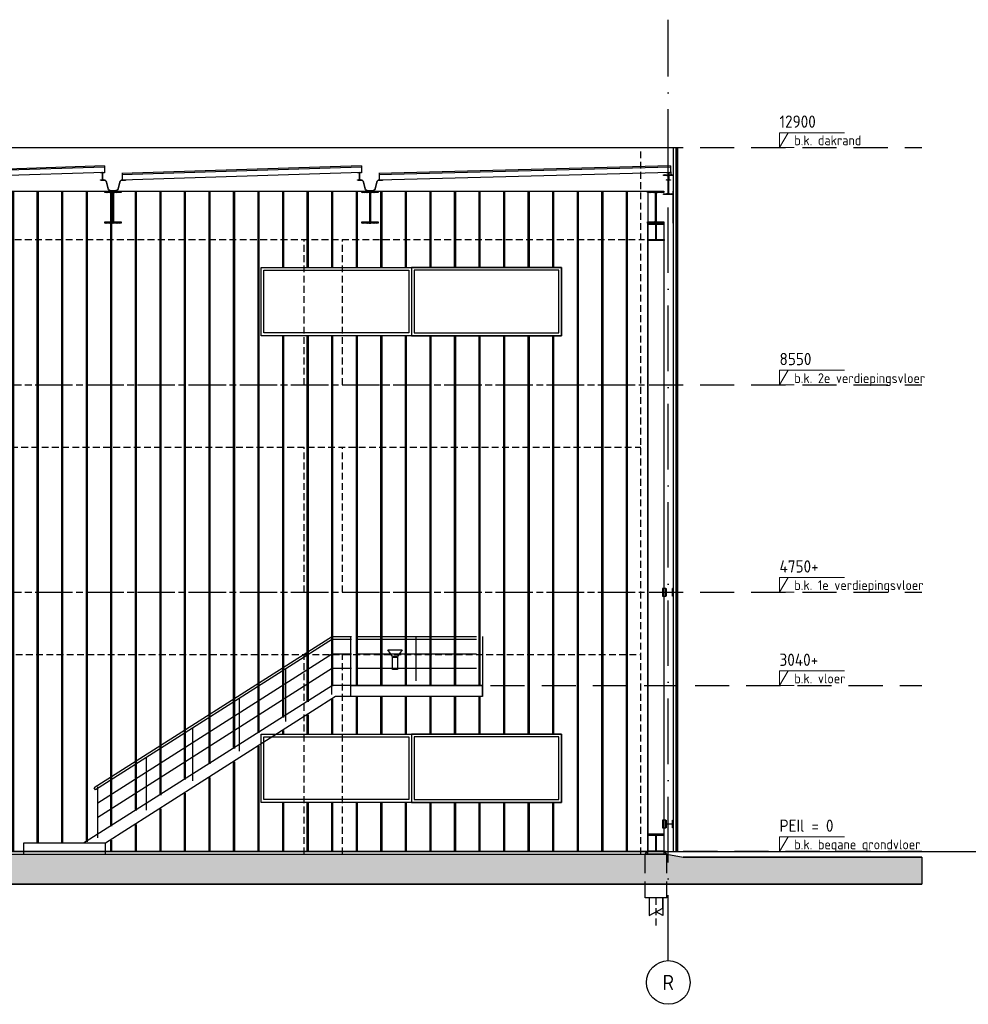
# Model space of a CAD drawing. Header units: millimetres. Extents: x -14070 to 121216, y 14949 to 85047.
# Tile 27 of 33: x 86462 to 103849, y 40050 to 58090. Entities that reach past the tile are written whole.
import ezdxf
from ezdxf.enums import TextEntityAlignment as Align

# ---------------------------------------------------------------- set-up
doc = ezdxf.new("R2010")
doc.units = ezdxf.units.MM
doc.header["$LTSCALE"] = 100
for name, pattern in [('ACAD_ISO10W100', [18, 12, -3, 0, -3]), ('gevels$0$ACAD_ISO10W100', [18, 12, -3, 0, -3]), ('HIDDEN2', [0.1875, 0.125, -0.0625])]:
    doc.linetypes.add(name, pattern=pattern)
doc.layers.get('Defpoints').update_dxf_attribs({"color": 181})
for name, color, linetype in [('A--L$7--_stramien', 1, 'Continuous'), ('A--L28--_hoofddraagkonstrukties', 3, 'Continuous'), ('A--T$7--_stramien', 7, 'Continuous'), ('AM$1A---_MAATVOERING', 2, 'Continuous'), ('BURO_60', 60, 'Continuous'), ('BURO_hoogtelijnen', 8, 'Continuous'), ('BURO_lijnen_0.05', 9, 'Continuous'), ('BURO_lijnen_0.10', 8, 'Continuous'), ('BURO_maaiveld', 7, 'Continuous'), ('Detail_arcering_rood', 1, 'Continuous'), ('Detail_peilhoogte', 2, 'Continuous'), ('gevels$0$A--L$7--_stramien', 1, 'Continuous'), ('HATCH', 7, 'Continuous'), ('WIDE', 7, 'Continuous')]:
    doc.layers.add(name, color=color, linetype=linetype)
doc.styles.add('BRON standaard', font='isocp.shx')
pattern_1 = [(90, (78683.8, 45000.23), (-450, 3e-14), [])]

# ---------------------------------------------------------------- blocks, each defined once
blk = doc.blocks.new('paal')
at = {"color": 1}
for points in [[(1707, -22488), (1707, -22814), (1957, -22677), (1957, -22488)], [(1957, -22488), (1957, -22814), (1832, -22745)]]:
    blk.add_lwpolyline(points, dxfattribs=at)
at = {"layer": 'BURO_hoogtelijnen', "linetype": 'HIDDEN2', "ltscale": 10}
blk.add_line((1832, -22992), (1832, -22444), dxfattribs=at)
blk = doc.blocks.new('*U53')
at = {"layer": 'HATCH'}
h = blk.add_hatch(dxfattribs=at)
h.set_pattern_fill('ANSI32', color=256, scale=0.5, style=0)
h.set_pattern_definition([(45, (0, -66.5), (-3.3676, 3.3676), []), (45, (2.245, -66.5), (-3.3676, 3.3676), [])])
edge = h.paths.add_edge_path()
edge.add_line((70, -133), (70, -124.5))
edge.add_line((70, -124.5), (14.75, -124.5))
edge.add_arc((14.75, -112.5), 12, 180, 270, ccw=False)
edge.add_line((2.75, -112.5), (2.75, -20.5))
edge.add_arc((14.75, -20.5), 12, 90, 180, ccw=False)
edge.add_line((14.75, -8.5), (70, -8.5))
edge.add_line((70, -8.5), (70, 0))
edge.add_line((70, 0), (-70, 0))
edge.add_line((-70, 0), (-70, -8.5))
edge.add_line((-70, -8.5), (-14.75, -8.5))
edge.add_arc((-14.75, -20.5), 12, 0, 90, ccw=False)
edge.add_line((-2.75, -20.5), (-2.75, -112.5))
edge.add_arc((-14.75, -112.5), 12, -90, 0, ccw=False)
edge.add_line((-14.75, -124.5), (-70, -124.5))
edge.add_line((-70, -124.5), (-70, -133))
edge.add_line((-70, -133), (70, -133))
at = {"color": 0, "linetype": 'ByBlock'}
blk.add_lwpolyline([(70, -133), (70, -124.5), (14.75, -124.5, -0.41421356), (2.75, -112.5), (2.75, -20.5, -0.41421356), (14.75, -8.5), (70, -8.5), (70, 0), (-70, 0), (-70, -8.5), (-14.75, -8.5, -0.41421356), (-2.75, -20.5), (-2.75, -112.5, -0.41421356), (-14.75, -124.5), (-70, -124.5), (-70, -133)], format="xyb", close=True, dxfattribs=at)
blk = doc.blocks.new('*U174')
at = {"layer": 'WIDE'}
blk.add_blockref('*U53', (0, 0), dxfattribs=at)
blk = doc.blocks.new('*U79')
at = {"layer": 'HATCH'}
h = blk.add_hatch(dxfattribs=at)
h.set_pattern_fill('ANSI32', color=256, scale=0.5, style=0)
h.set_pattern_definition([(45, (0, -180), (-3.3676, 3.3676), []), (45, (2.245, -180), (-3.3676, 3.3676), [])])
edge = h.paths.add_edge_path()
edge.add_line((85, -360), (85, -347))
edge.add_line((85, -347), (22, -347))
edge.add_arc((22, -329), 18, 180, 270, ccw=False)
edge.add_line((4, -329), (4, -31))
edge.add_arc((22, -31), 18, 90, 180, ccw=False)
edge.add_line((22, -13), (85, -13))
edge.add_line((85, -13), (85, 0))
edge.add_line((85, 0), (-85, 0))
edge.add_line((-85, 0), (-85, -13))
edge.add_line((-85, -13), (-22, -13))
edge.add_arc((-22, -31), 18, 0, 90, ccw=False)
edge.add_line((-4, -31), (-4, -329))
edge.add_arc((-22, -329), 18, -90, 0, ccw=False)
edge.add_line((-22, -347), (-85, -347))
edge.add_line((-85, -347), (-85, -360))
edge.add_line((-85, -360), (85, -360))
at = {"color": 0, "linetype": 'ByBlock'}
blk.add_lwpolyline([(85, -360), (85, -347), (22, -347, -0.414214), (4, -329), (4, -31, -0.414214), (22, -13), (85, -13), (85, 0), (-85, 0), (-85, -13), (-22, -13, -0.414214), (-4, -31), (-4, -329, -0.414214), (-22, -347), (-85, -347), (-85, -360)], format="xyb", close=True, dxfattribs=at)
blk = doc.blocks.new('*U87')
at = {"layer": 'WIDE'}
blk.add_blockref('*U79', (0, 0), dxfattribs=at)
blk = doc.blocks.new('BURO_peilmaat_1op100')
at = {"layer": 'AM$1A---_MAATVOERING', "lineweight": 0}
for p, q in [((150, 150), (812, 150)), ((150, 0), (237, 150)), ((150, 0), (150, 150)), ((0, 0), (300, 0))]:
    blk.add_line(p, q, dxfattribs=at)
at = {"layer": 'AM$1A---_MAATVOERING', "lineweight": 0, "style": 'BRON standaard'}
blk.add_attdef('TEKST', (150, 200), '', height=125, dxfattribs=at)
at = {"layer": 'Detail_peilhoogte', "color": 1, "style": 'BRON standaard'}
blk.add_attdef('OMSCHRIJF', (300, 22), '', height=100, dxfattribs=at)
blk = doc.blocks.new('*U70')
at = {"layer": 'HATCH'}
h = blk.add_hatch(dxfattribs=at)
h.set_pattern_fill('ANSI32', color=256, scale=0.5, style=0)
h.set_pattern_definition([(45, (0, -70), (-3.3676, 3.3676), []), (45, (2.245, -70), (-3.3676, 3.3676), [])])
edge = h.paths.add_edge_path()
edge.add_line((36.5, -140), (36.5, -133.1))
edge.add_line((36.5, -133.1), (9.35, -133.1))
edge.add_arc((9.35, -126.1), 7, 180, 270, ccw=False)
edge.add_line((2.35, -126.1), (2.35, -13.9))
edge.add_arc((9.35, -13.9), 7, 90, 180, ccw=False)
edge.add_line((9.35, -6.9), (36.5, -6.9))
edge.add_line((36.5, -6.9), (36.5, 0))
edge.add_line((36.5, 0), (-36.5, 0))
edge.add_line((-36.5, 0), (-36.5, -6.9))
edge.add_line((-36.5, -6.9), (-9.35, -6.9))
edge.add_arc((-9.35, -13.9), 7, 0, 90, ccw=False)
edge.add_line((-2.35, -13.9), (-2.35, -126.1))
edge.add_arc((-9.35, -126.1), 7, -90, 0, ccw=False)
edge.add_line((-9.35, -133.1), (-36.5, -133.1))
edge.add_line((-36.5, -133.1), (-36.5, -140))
edge.add_line((-36.5, -140), (36.5, -140))
at = {"color": 0, "linetype": 'ByBlock'}
blk.add_lwpolyline([(36.5, -140), (36.5, -133.1), (9.35, -133.1, -0.41421356), (2.35, -126.1), (2.35, -13.9, -0.41421356), (9.35, -6.9), (36.5, -6.9), (36.5, 0), (-36.5, 0), (-36.5, -6.9), (-9.35, -6.9, -0.41421356), (-2.35, -13.9), (-2.35, -126.1, -0.41421356), (-9.35, -133.1), (-36.5, -133.1), (-36.5, -140)], format="xyb", close=True, dxfattribs=at)
blk = doc.blocks.new('*U175')
at = {"layer": 'WIDE'}
blk.add_blockref('*U70', (0, 0), dxfattribs=at)
blk = doc.blocks.new('AL_stramlab_01_P03_BV')
at = {"color": 2, "linetype": 'Continuous', "lineweight": -2}
blk.add_circle((0, 0), 500, dxfattribs=at)
at = {"color": 4, "linetype": 'Continuous', "lineweight": -2, "style": 'BRON standaard'}
blk.add_attdef('LABEL', text='', height=350, dxfattribs=at).set_placement((0, 0), align=Align.MIDDLE_CENTER)

msp = doc.modelspace()

# ---------------------------------------------------------------- hatches: boundary and pattern name
at = {"layer": 'BURO_maaiveld'}
h = msp.add_hatch(color=80, dxfattribs=at)
h.dxf.hatch_style = 1
h.paths.add_polyline_path([(57745.5, 42248.4), (57745.5, 42748.4), (61820.5, 42748.4), (62120.5, 42800.2), (98325, 42800.2), (98625, 42748.4), (103000, 42748.4), (103000, 42248.4)])
at = {"layer": 'Detail_arcering_rood'}
h = msp.add_hatch(dxfattribs=at)
h.set_pattern_fill('_U', color=9, scale=450, angle=90, pattern_type=0)
h.set_pattern_definition(pattern_1)
h.paths.add_polyline_path([(63619.3, 53550.2), (66919.3, 53550.2), (66919.3, 52300.2), (63619.3, 52300.2)], flags=16)
h.paths.add_polyline_path([(93632.3, 43750.2), (96385.2, 43750.2), (96385.2, 45000.2), (93632.3, 45000.2)], flags=16)
h.paths.add_polyline_path([(90879.3, 53550.2), (93632.3, 53550.2), (93632.3, 52300.2), (90879.3, 52300.2)], flags=16)
h.paths.add_polyline_path([(93632.3, 52300.2), (96385.2, 52300.2), (96385.2, 53550.2), (93632.3, 53550.2)], flags=16)
h.paths.add_polyline_path([(94934, 45890.2), (94934, 45690.2), (92521.8, 45690.2), (92521.8, 45890.2)], flags=16)
h.paths.add_polyline_path([(91156.2, 45000.2), (90879.3, 44823.6), (90879.3, 43750.2), (93632.3, 43750.2), (93632.3, 45000.2)], flags=17)
h.paths.add_polyline_path([(66929.3, 45000.2), (70229.3, 45000.2), (70229.3, 43750.2), (66929.3, 43750.2)], flags=16)
h.paths.add_polyline_path([(63629.3, 45000.2), (66929.3, 45000.2), (66929.3, 43750.2), (63629.3, 43750.2)], flags=16)
h.paths.add_polyline_path([(74867.4, 45250.2), (75587.4, 45250.2)], flags=17)
h.paths.add_polyline_path([(82986, 45250.2), (84889.2, 45250.2), (84889.2, 45325.2), (82986, 45325.2)], flags=17)
h.paths.add_polyline_path([(74459.7, 47550.2), (74459.7, 49750.2), (74449.7, 49750.2), (74449.7, 47550.2)], flags=16)
h.paths.add_polyline_path([(74459.7, 47550.2), (74459.7, 50000.2), (85075.7, 50000.2), (85075.7, 47550.2)], flags=16)
h.paths.add_polyline_path([(85075.7, 53800.2), (85075.7, 51350.2), (74459.7, 51350.2), (74459.7, 53800.2)], flags=16)
h.paths.add_polyline_path([(85075.7, 45250.2), (85075.7, 42850.2), (86522, 42850.2), (86522, 43001.2), (87618.8, 43001.2), (92185, 45890.2), (92521.8, 45890.2), (92521.8, 45690.2), (92238.1, 45690.2), (88022, 43001.2), (88022, 42850.2), (97965.8, 42850.2), (97965.8, 54950.2), (62454.9, 54950.2), (62454.9, 42850.2), (74459.7, 42850.2), (74459.7, 45250.2)])
h = msp.add_hatch(dxfattribs=at)
h.set_pattern_fill('_U', color=9, scale=450, angle=90, pattern_type=0)
h.set_pattern_definition(pattern_1)
h.paths.add_polyline_path([(63639.3, 53550.2), (66939.3, 53550.2), (66939.3, 52300.2), (63639.3, 52300.2)], flags=16)
h.paths.add_polyline_path([(93652.3, 43750.2), (96405.2, 43750.2), (96405.2, 45000.2), (93652.3, 45000.2)], flags=16)
h.paths.add_polyline_path([(90899.3, 53550.2), (93652.3, 53550.2), (93652.3, 52300.2), (90899.3, 52300.2)], flags=16)
h.paths.add_polyline_path([(93652.3, 52300.2), (96405.2, 52300.2), (96405.2, 53550.2), (93652.3, 53550.2)], flags=16)
h.paths.add_polyline_path([(94954, 45890.2), (94954, 45690.2), (92541.8, 45690.2), (92541.8, 45890.2)], flags=16)
h.paths.add_polyline_path([(91176.2, 45000.2), (90899.3, 44823.6), (90899.3, 43750.2), (93652.3, 43750.2), (93652.3, 45000.2)], flags=17)
h.paths.add_polyline_path([(63629.3, 45000.2), (66929.3, 45000.2), (66929.3, 43750.2), (63629.3, 43750.2)], flags=16)
h.paths.add_polyline_path([(66929.3, 45000.2), (70229.3, 45000.2), (70229.3, 43750.2), (66929.3, 43750.2)], flags=16)
h.paths.add_polyline_path([(74887.4, 45250.2), (75607.4, 45250.2)], flags=17)
h.paths.add_polyline_path([(83006, 45250.2), (84909.2, 45250.2), (84909.2, 45325.2), (83006, 45325.2)], flags=17)
h.paths.add_polyline_path([(74459.7, 47550.2), (74459.7, 50000.2), (85075.7, 50000.2), (85075.7, 47550.2)], flags=16)
h.paths.add_polyline_path([(85075.7, 53800.2), (85075.7, 51350.2), (74459.7, 51350.2), (74459.7, 53800.2)], flags=16)
h.paths.add_polyline_path([(85075.7, 45250.2), (85075.7, 42850.2), (86542, 42850.2), (86542, 43001.2), (87638.8, 43001.2), (92205, 45890.2), (92541.8, 45890.2), (92541.8, 45690.2), (92258.1, 45690.2), (88042, 43001.2), (88042, 42850.2), (97985.8, 42850.2), (97985.8, 54950.2), (62474.9, 54950.2), (62474.9, 42850.2), (74459.7, 42850.2), (74459.7, 45250.2)])
h = msp.add_hatch(dxfattribs=at)
h.set_pattern_fill('_U', color=9, scale=450, angle=90, pattern_type=0)
h.set_pattern_definition([(90, (78703.8, 45000.23), (-450, 3e-14), [])])
h.paths.add_polyline_path([(63659.3, 53550.2), (66959.3, 53550.2), (66959.3, 52300.2), (63659.3, 52300.2)], flags=16)
h.paths.add_polyline_path([(93672.3, 43750.2), (96425.2, 43750.2), (96425.2, 45000.2), (93672.3, 45000.2)], flags=16)
h.paths.add_polyline_path([(90919.3, 53550.2), (93672.3, 53550.2), (93672.3, 52300.2), (90919.3, 52300.2)], flags=16)
h.paths.add_polyline_path([(93672.3, 52300.2), (96425.2, 52300.2), (96425.2, 53550.2), (93672.3, 53550.2)], flags=16)
h.paths.add_polyline_path([(94974, 45890.2), (94974, 45690.2), (92561.8, 45690.2), (92561.8, 45890.2)], flags=16)
h.paths.add_polyline_path([(91196.2, 45000.2), (90919.3, 44823.6), (90919.3, 43750.2), (93672.3, 43750.2), (93672.3, 45000.2)], flags=17)
h.paths.add_polyline_path([(63649.3, 45000.2), (66949.3, 45000.2), (66949.3, 43750.2), (63649.3, 43750.2)], flags=16)
h.paths.add_polyline_path([(66949.3, 45000.2), (70249.3, 45000.2), (70249.3, 43750.2), (66949.3, 43750.2)], flags=16)
h.paths.add_polyline_path([(74907.4, 45250.2), (75627.4, 45250.2)], flags=17)
h.paths.add_polyline_path([(83026, 45250.2), (84929.2, 45250.2), (84929.2, 45325.2), (83026, 45325.2)], flags=17)
h.paths.add_polyline_path([(74479.7, 47550.2), (74479.7, 50000.2), (85095.7, 50000.2), (85095.7, 47550.2)], flags=16)
h.paths.add_polyline_path([(85095.7, 53800.2), (85095.7, 51350.2), (74479.7, 51350.2), (74479.7, 53800.2)], flags=16)
h.paths.add_polyline_path([(85095.7, 45250.2), (85095.7, 42850.2), (86562, 42850.2), (86562, 43001.2), (87658.8, 43001.2), (92225, 45890.2), (92561.8, 45890.2), (92561.8, 45690.2), (92278.1, 45690.2), (88062, 43001.2), (88062, 42850.2), (98005.8, 42850.2), (98005.8, 54950.2), (62494.9, 54950.2), (62494.9, 42850.2), (74479.7, 42850.2), (74479.7, 45250.2)])
at = {"layer": 'HATCH'}
h = msp.add_hatch(dxfattribs=at)
h.set_pattern_fill('ANSI32', color=256, scale=0.5, style=0)
h.set_pattern_definition([(45, (103962.131, 23914.579), (-3.36759605, 3.36759605), []), (45, (103964.376, 23914.579), (-3.36759605, 3.36759605), [])])
edge = h.paths.add_edge_path()
edge.add_line((88024.7, 54950.2), (88324.7, 54950.2))
edge.add_line((88324.7, 54950.2), (88324.7, 54925.2))
edge.add_line((88324.7, 54925.2), (88208.2, 54925.2))
edge.add_arc((88208.2, 54898.2), 27, 90, 180)
edge.add_line((88181.2, 54898.2), (88181.2, 54412.2))
edge.add_arc((88208.2, 54412.2), 27, 180, 270)
edge.add_line((88208.2, 54385.2), (88324.7, 54385.2))
edge.add_line((88324.7, 54385.2), (88324.7, 54360.2))
edge.add_line((88324.7, 54360.2), (88024.7, 54360.2))
edge.add_line((88024.7, 54360.2), (88024.7, 54385.2))
edge.add_line((88024.7, 54385.2), (88141.2, 54385.2))
edge.add_arc((88141.2, 54412.2), 27, 270, 360)
edge.add_line((88168.2, 54412.2), (88168.2, 54898.2))
edge.add_arc((88141.2, 54898.2), 27, 0, 90)
edge.add_line((88141.2, 54925.2), (88024.7, 54925.2))
edge.add_line((88024.7, 54925.2), (88024.7, 54950.2))
h = msp.add_hatch(dxfattribs=at)
h.set_pattern_fill('ANSI32', color=256, scale=0.5, style=0)
h.set_pattern_definition([(45, (108672.937, 23914.579), (-3.36759605, 3.36759605), []), (45, (108675.182, 23914.579), (-3.36759605, 3.36759605), [])])
edge = h.paths.add_edge_path()
edge.add_line((92735.5, 54950.2), (93035.5, 54950.2))
edge.add_line((93035.5, 54950.2), (93035.5, 54925.2))
edge.add_line((93035.5, 54925.2), (92919, 54925.2))
edge.add_arc((92919, 54898.2), 27, 90, 180)
edge.add_line((92892, 54898.2), (92892, 54412.2))
edge.add_arc((92919, 54412.2), 27, 180, 270)
edge.add_line((92919, 54385.2), (93035.5, 54385.2))
edge.add_line((93035.5, 54385.2), (93035.5, 54360.2))
edge.add_line((93035.5, 54360.2), (92735.5, 54360.2))
edge.add_line((92735.5, 54360.2), (92735.5, 54385.2))
edge.add_line((92735.5, 54385.2), (92852, 54385.2))
edge.add_arc((92852, 54412.2), 27, 270, 360)
edge.add_line((92879, 54412.2), (92879, 54898.2))
edge.add_arc((92852, 54898.2), 27, 0, 90)
edge.add_line((92852, 54925.2), (92735.5, 54925.2))
edge.add_line((92735.5, 54925.2), (92735.5, 54950.2))
h = msp.add_hatch(dxfattribs=at)
h.set_pattern_fill('ANSI32', color=256, scale=0.5, style=0)
h.set_pattern_definition([(45, (113906.8164, 23914.579), (-3.36759605, 3.36759605), []), (45, (113909.0615, 23914.579), (-3.36759605, 3.36759605), [])])
edge = h.paths.add_edge_path()
edge.add_line((97969.4, 54950.2), (98269.4, 54950.2))
edge.add_line((98269.4, 54950.2), (98269.4, 54925.2))
edge.add_line((98269.4, 54925.2), (98152.9, 54925.2))
edge.add_arc((98152.9, 54898.2), 27, 90, 180)
edge.add_line((98125.9, 54898.2), (98125.9, 54412.2))
edge.add_arc((98152.9, 54412.2), 27, 180, 270)
edge.add_line((98152.9, 54385.2), (98269.4, 54385.2))
edge.add_line((98269.4, 54385.2), (98269.4, 54360.2))
edge.add_line((98269.4, 54360.2), (97969.4, 54360.2))
edge.add_line((97969.4, 54360.2), (97969.4, 54385.2))
edge.add_line((97969.4, 54385.2), (98085.9, 54385.2))
edge.add_arc((98085.9, 54412.2), 27, 270, 360)
edge.add_line((98112.9, 54412.2), (98112.9, 54898.2))
edge.add_arc((98085.9, 54898.2), 27, 0, 90)
edge.add_line((98085.9, 54925.2), (97969.4, 54925.2))
edge.add_line((97969.4, 54925.2), (97969.4, 54950.2))

# ---------------------------------------------------------------- linework, layer by layer
for p, q in [((61924.8, 55748.3), (98520.7, 55750.2)), ((87949.7, 55150.2), (87949.7, 55144.2)), ((88399.7, 55150.2), (88399.7, 55144.2)), ((88399.7, 55150.2), (88399.7, 55144.2)), ((92660.5, 55150.2), (92660.5, 55144.2)), ((93110.5, 55150.2), (93110.5, 55144.2)), ((93110.5, 55150.2), (93110.5, 55144.2)), ((92195, 46790.2), (87828.4, 44015.3)), ((92195, 46740.2), (87850, 43977.6)), ((92182.8, 45727.2), (92182.8, 46790.2)), ((92195, 46790.2), (92544, 46790.2)), ((92195, 46740.2), (92544, 46740.2)), ((92531.8, 45890.2), (92531.8, 46790.2)), ((94944, 46790.2), (94944, 45690.2)), ((92195, 46474.2), (87893.4, 43736.4)), ((92195, 46474.2), (92544, 46474.2)), ((92195, 46208.2), (87893.4, 43470.4)), ((91342.8, 45230.2), (91342.8, 46198.4)), ((92195, 46208.2), (92544, 46208.2)), ((92195, 45890.2), (87628.8, 43001.2)), ((94944, 45890.2), (92195, 45890.2)), ((94944, 45690.2), (94944, 45890.2)), ((92248.1, 45690.2), (88032, 43001.2)), ((90490.6, 44688.4), (90490.6, 45656.6)), ((94944, 45690.2), (92248.1, 45690.2)), ((89638.4, 44146.5), (89638.4, 45114.7)), ((88786.2, 43604.7), (88786.2, 44572.9)), ((87893.4, 43098.2), (87893.4, 44032.2)), ((87850, 43977.6), (87828.4, 44015.3)), ((57745.5, 42248.4), (103000, 42248.4))]:
    msp.add_line(p, q)
at = {"color": 9, "linetype": 'HIDDEN2', "ltscale": 10}
for p, q in [((97844, 42800.2), (97844, 55750.2)), ((62370.2, 54060.2), (97915.4, 54060.2)), ((91676.4, 51400.2), (91676.4, 54060.2)), ((92376.4, 51400.2), (92376.4, 54060.2)), ((62370.2, 51400.2), (97915.4, 51400.2)), ((62490.7, 50260.2), (97844, 50260.2)), ((91676.4, 47600.2), (91676.4, 50260.2)), ((92376.4, 47600.2), (92376.4, 50260.2)), ((62370.2, 47600.2), (97915.4, 47600.2)), ((62201.2, 46460.2), (97844, 46460.2)), ((91676.4, 42800.2), (91676.4, 46460.2)), ((92376.4, 42800.2), (92376.4, 46460.2))]:
    msp.add_line(p, q, dxfattribs=at)
at = {"color": 1}
for p, q in [((88014.4, 55410.2), (83625.6, 55270.2)), ((88014.8, 55390.2), (83626, 55250.2)), ((88014.4, 55410.2), (88016.7, 55290.2)), ((92725.2, 55410.2), (88336.5, 55270.2)), ((92725.6, 55390.2), (88336.8, 55250.2)), ((92725.2, 55410.2), (92727.5, 55290.2)), ((98390, 55410.2), (93047.3, 55270.2)), ((98390.4, 55390.2), (93047.6, 55250.2)), ((98390, 55410.2), (98392.3, 55290.2)), ((88016.7, 55290.2), (83627.9, 55150.2)), ((88337.6, 55270.2), (88338.7, 55150.2)), ((92727.5, 55290.2), (88338.7, 55150.2)), ((93048.4, 55270.2), (93049.5, 55150.2)), ((98392.3, 55290.2), (93049.5, 55150.2)), ((98393.3, 55369.1), (98395.6, 55249)), ((98435, 54950.2), (98435, 54925.2)), ((98435, 54925.2), (98435, 54385.2)), ((97975.8, 42800.2), (97975.8, 54360.2)), ((98274.3, 42800.2), (98274.3, 54360.2)), ((98435, 54385.2), (98435, 54360.2)), ((92630.4, 46790.2), (94833.4, 46790.2)), ((92630.4, 46740.2), (94833.4, 46740.2)), ((93722.9, 46790.2), (93722.9, 45976.2)), ((92630.4, 46474.2), (94833.4, 46474.2)), ((92630.4, 46208.2), (94833.4, 46208.2)), ((97925, 42800.2), (97963.1, 42850.2)), ((97925, 42450.2), (97925, 42800.2)), ((98325, 42800.2), (97925, 42800.2)), ((98287, 42850.2), (97963.1, 42850.2)), ((98325, 42800.2), (98287, 42850.2)), ((98325, 42450.2), (98325, 42800.2)), ((97925, 42000.2), (97925, 42300.2)), ((98325, 42000.2), (98325, 42300.2)), ((98325, 42000.2), (97925, 42000.2))]:
    msp.add_line(p, q, dxfattribs=at)
at = {"color": 4}
for p, q in [((98325, 42800.2), (98625, 42748.4)), ((98625, 42748.4), (103000, 42748.4))]:
    msp.add_line(p, q, dxfattribs=at)
for points in [[(88399.7, 55150.2), (88338.7, 55150.2, 0.3441507), (88290.2, 55112.4), (88259.2, 54994.1, -0.3441507), (88210.7, 54956.2), (88138.7, 54956.2, -0.3441507), (88090.2, 54994.1), (88059.2, 55112.4, 0.3441507), (88010.7, 55150.2), (87949.7, 55150.2)], [(88399.7, 55144.2), (88338.7, 55144.2, 0.3443704), (88296, 55110.9), (88265, 54992.6, -0.3439674), (88210.7, 54950.2), (88138.7, 54950.2, -0.3439674), (88084.4, 54992.6), (88053.4, 55110.9, 0.3443704), (88010.7, 55144.2), (87949.7, 55144.2)], [(93110.5, 55150.2), (93049.5, 55150.2, 0.3441507), (93001, 55112.4), (92970, 54994.1, -0.3441507), (92921.5, 54956.2), (92849.5, 54956.2, -0.3441507), (92801, 54994.1), (92770, 55112.4, 0.3441507), (92721.5, 55150.2), (92660.5, 55150.2)], [(93110.5, 55144.2), (93049.5, 55144.2, 0.3443704), (93006.9, 55110.9), (92975.8, 54992.6, -0.3439674), (92921.5, 54950.2), (92849.5, 54950.2, -0.3439674), (92795.2, 54992.6), (92764.2, 55110.9, 0.3443704), (92721.5, 55144.2), (92660.5, 55144.2)]]:
    msp.add_lwpolyline(points, format="xyb")
for points in [[(62464.9, 54950.2), (97975.8, 54950.2), (97975.8, 42850.2), (62464.9, 42850.2)], [(90889.3, 53550.2), (96395.2, 53550.2), (96395.2, 52300.2), (90889.3, 52300.2)], [(90889.3, 53550.2), (93642.3, 53550.2), (93642.3, 52300.2), (90889.3, 52300.2)], [(93642.3, 52300.2), (96395.2, 52300.2), (96395.2, 53550.2), (93642.3, 53550.2)], [(93387.4, 46425.2), (93297.2, 46425.2), (93209.2, 46543.2), (93475.4, 46543.2)], [(93389.3, 46186.2), (93295.3, 46186.2), (93295.3, 46409.2), (93389.3, 46409.2)], [(92531.8, 45890.2), (94944, 45890.2), (94944, 45690.2), (92531.8, 45690.2)], [(90889.3, 45000.2), (96395.2, 45000.2), (96395.2, 43750.2), (90889.3, 43750.2)], [(90889.3, 45000.2), (93642.3, 45000.2), (93642.3, 43750.2), (90889.3, 43750.2)], [(93642.3, 43750.2), (96395.2, 43750.2), (96395.2, 45000.2), (93642.3, 45000.2)], [(86532, 42800.2), (88032, 42800.2), (88032, 43001.2), (86532, 43001.2)], [(57745.5, 42248.4), (57745.5, 42748.4), (61820.5, 42748.4), (62120.5, 42800.2), (98325, 42800.2), (98625, 42748.4), (103000, 42748.4), (103000, 42248.4)]]:
    msp.add_lwpolyline(points, close=True)
for points in [[(88024.7, 54950.2), (88324.7, 54950.2), (88324.7, 54925.2), (88208.2, 54925.2, 0.4142136), (88181.2, 54898.2), (88181.2, 54412.2, 0.4142136), (88208.2, 54385.2), (88324.7, 54385.2), (88324.7, 54360.2), (88024.7, 54360.2), (88024.7, 54385.2), (88141.2, 54385.2, 0.4142136), (88168.2, 54412.2), (88168.2, 54898.2, 0.4142136), (88141.2, 54925.2), (88024.7, 54925.2)], [(92735.5, 54950.2), (93035.5, 54950.2), (93035.5, 54925.2), (92919, 54925.2, 0.4142136), (92892, 54898.2), (92892, 54412.2, 0.4142136), (92919, 54385.2), (93035.5, 54385.2), (93035.5, 54360.2), (92735.5, 54360.2), (92735.5, 54385.2), (92852, 54385.2, 0.4142136), (92879, 54412.2), (92879, 54898.2, 0.4142136), (92852, 54925.2), (92735.5, 54925.2)], [(97969.4, 54950.2), (98269.4, 54950.2), (98269.4, 54925.2), (98152.9, 54925.2, 0.4142136), (98125.9, 54898.2), (98125.9, 54412.2, 0.4142136), (98152.9, 54385.2), (98269.4, 54385.2), (98269.4, 54360.2), (97969.4, 54360.2), (97969.4, 54385.2), (98085.9, 54385.2, 0.4142136), (98112.9, 54412.2), (98112.9, 54898.2, 0.4142136), (98085.9, 54925.2), (97969.4, 54925.2)]]:
    msp.add_lwpolyline(points, format="xyb", close=True)
at = {"color": 1}
for points in [[(98274.3, 54360.2), (97975.8, 54360.2), (97975.8, 54345.2), (98274.3, 54345.2)], [(98132.5, 54345.2), (98117.5, 54345.2), (98117.5, 54060.2), (98132.5, 54060.2)], [(97975.8, 54060.2), (98274.3, 54060.2), (98274.3, 54045.2), (97975.8, 54045.2)], [(90939.3, 53500.2), (93592.3, 53500.2), (93592.3, 52350.2), (90939.3, 52350.2)], [(93692.3, 52350.2), (96345.2, 52350.2), (96345.2, 53500.2), (93692.3, 53500.2)], [(98303.7, 47670.2), (98244.3, 47670.2), (98244.3, 47530.2), (98303.7, 47530.2)], [(90939.3, 44950.2), (93592.3, 44950.2), (93592.3, 43800.2), (90939.3, 43800.2)], [(93692.3, 43800.2), (96345.2, 43800.2), (96345.2, 44950.2), (93692.3, 44950.2)], [(98303.7, 43425.9), (98244.3, 43425.9), (98244.3, 43285.9), (98303.7, 43285.9)], [(98274.3, 43165.2), (97975.8, 43165.2), (97975.8, 43150.2), (98274.3, 43150.2)], [(98132.5, 43150.2), (98117.5, 43150.2), (98117.5, 42865.2), (98132.5, 42865.2)], [(97975.8, 42865.2), (98274.3, 42865.2), (98274.3, 42850.2), (97975.8, 42850.2)]]:
    msp.add_lwpolyline(points, close=True, dxfattribs=at)
at = {"layer": 'A--L$7--_stramien', "color": 1, "linetype": 'ACAD_ISO10W100', "lineweight": -3}
msp.add_line((98350, 40850.2), (98350, 43850.2), dxfattribs=at)
at = {"layer": 'BURO_60'}
msp.add_solid([(98505.7, 55748.3), (98495.7, 55748.3), (98506.5, 42848.3), (98496.5, 42848.3)], dxfattribs=at)
at = {"layer": 'BURO_hoogtelijnen', "linetype": 'HIDDEN2', "ltscale": 50}
for p, q in [((55809.7, 55750.2), (103000, 55750.2)), ((55809.7, 55750.2), (103000, 55750.2)), ((55809.7, 51400.2), (103000, 51400.2)), ((55809.7, 47600.2), (103000, 47600.2)), ((94155.1, 45890.2), (103000, 45890.2)), ((103000, 42850.2), (55809.7, 42850.2))]:
    msp.add_line(p, q, dxfattribs=at)
at = {"layer": 'BURO_lijnen_0.05'}
for points in [[(98436.7, 55748.3), (98437.5, 42848.3)], [(98520.7, 55748.3), (98521.5, 42848.3)]]:
    msp.add_lwpolyline(points, dxfattribs=at)
at = {"layer": 'BURO_lijnen_0.10'}
for points in [[(98496.5, 42848.3), (98495.7, 55748.3)], [(98505.7, 55748.3), (98506.5, 42848.3)]]:
    msp.add_lwpolyline(points, dxfattribs=at)
at = {"layer": 'BURO_maaiveld', "ltscale": 50}
for p, q in [((103000, 42748.4), (98625, 42748.4)), ((103000, 42248.4), (98625, 42248.4))]:
    msp.add_line(p, q, dxfattribs=at)
at = {"layer": 'BURO_maaiveld', "color": 80}
msp.add_solid([(103000, 42748.4), (103000, 42248.4), (98625, 42748.4), (98625, 42248.4)], dxfattribs=at)
at = {"layer": 'Defpoints'}
for q in [(103000, 42850.2), (121216.2, 42850.2)]:
    msp.add_line((55809.7, 42850.2), q, dxfattribs=at)
at = {"layer": 'gevels$0$A--L$7--_stramien', "color": 1, "linetype": 'gevels$0$ACAD_ISO10W100', "lineweight": -3}
msp.add_line((98350, 40850.2), (98350, 58090.2), dxfattribs=at)

# ---------------------------------------------------------------- block references
at = {"xscale": 1.8, "yscale": 1.8, "zscale": 1.8}
for p, values in [((100118.8, 55750.2), {'TEKST': '12900', 'OMSCHRIJF': 'b.k. dakrand'}), ((100118.8, 47600.2), {'TEKST': '4750+', 'OMSCHRIJF': 'b.k. 1e verdiepingsvloer'}), ((100118.8, 45890.2), {'TEKST': '3040+', 'OMSCHRIJF': 'b.k. vloer'}), ((100118.8, 42850.2), {'TEKST': 'PEIl = 0', 'OMSCHRIJF': 'b.k. begane grondvloer'})]:
    msp.add_blockref('BURO_peilmaat_1op100', p, dxfattribs=at).add_auto_attribs(values)
ref = msp.add_blockref('BURO_peilmaat_1op100', (100118.8, 51400.2), dxfattribs=dict(xscale=1.8, yscale=1.8, zscale=1.8))
ref.add_attrib('TEKST', '8550', (100388.8, 51760.2), dxfattribs={"layer": 'AM$1A---_MAATVOERING', "lineweight": 0, "height": 225, "style": 'BRON standaard'})
ref.add_attrib('OMSCHRIJF', 'b.k. 2e verdiepingsvloer', (100659, 51431.8), dxfattribs={"layer": 'Detail_peilhoogte', "color": 1, "height": 180, "style": 'BRON standaard'})
msp.add_blockref('paal', (96293, 64488.5))
at = {"layer": 'A--L28--_hoofddraagkonstrukties', "xscale": -1}
for name, p in [('*U175', (87980.2, 55290.2)), ('*U175', (92691, 55290.2)), ('*U87', (98350, 55246.9)), ('*U175', (98355.8, 55290.2))]:
    msp.add_blockref(name, p, dxfattribs=at)
at = {"layer": 'A--L28--_hoofddraagkonstrukties', "xscale": -1, "rotation": 270}
for p in [(98436.7, 47600.2), (98436.7, 43355.9)]:
    msp.add_blockref('*U174', p, dxfattribs=at)
at = {"layer": 'A--T$7--_stramien', "color": 7, "linetype": 'Continuous', "lineweight": -3, "xscale": 0.8, "yscale": 0.8, "zscale": 0.8}
msp.add_blockref('AL_stramlab_01_P03_BV', (98350, 40450.2), dxfattribs=at).add_auto_attribs({'LABEL': 'R'})

doc.saveas('drawing.dxf')
